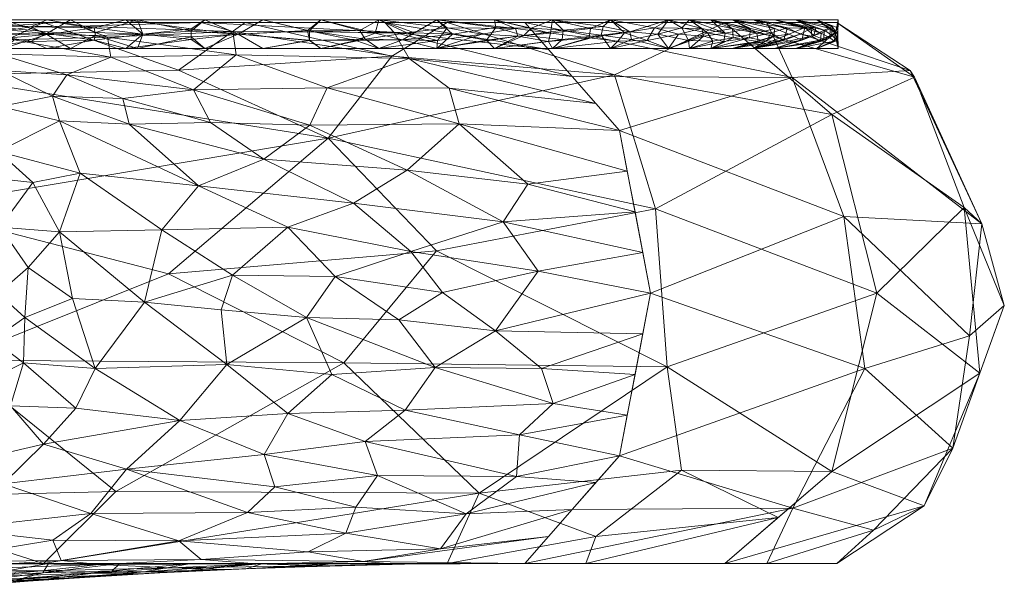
# Model space of a CAD drawing. Header units: millimetres. Extents: x -50 to 50, y -14.1 to 14.6.
# Tile 7 of 7: x 15.6 to 50, y -5.3 to 14.6. Entities that reach past the tile are written whole.
import ezdxf

# ---------------------------------------------------------------- set-up
doc = ezdxf.new("R2010")
doc.units = ezdxf.units.MM
doc.layers.add('A-GENM', color=13, linetype='Continuous')

# ---------------------------------------------------------------- blocks, each defined once
blk = doc.blocks.new('Model_FFASS505-000440BV0 - Model_FFASS505-000440BV0-430335-Preview')
at = {"layer": 'A-GENM', "lineweight": 9}
mesh = blk.add_polyface(dxfattribs=at)
corners = [(0, 14.583, 222.18), (22.09, 14.583, 216.261), (38.261, 14.583, 200.09), (44.18, 14.583, 178), (38.261, 14.583, 155.91), (22.09, 14.583, 139.739), (0, 14.583, 133.82), (-22.09, 14.583, 139.739), (-38.261, 14.583, 155.91), (-44.18, 14.583, 178), (-38.261, 14.583, 200.09), (-22.09, 14.583, 216.261)]
mesh.append_faces([[corners[k] for k in face] for face in [(10, 4, 5, 9), (4, 10, 11)]], dxfattribs={"vtx0": -1, "vtx2": -1})
mesh.append_faces([[corners[k] for k in face] for face in [(1, 2, 11, 0)]], dxfattribs={"vtx1": -1})
mesh.append_faces([[corners[k] for k in face] for face in [(3, 4, 11, 2), (8, 9, 5)]], dxfattribs={"vtx1": -1, "vtx2": -1})
mesh.append_faces([[corners[k] for k in face] for face in [(5, 6, 7, 8)]], dxfattribs={"vtx3": -1})
mesh = blk.add_polyface(dxfattribs=at)
corners = [(0, 14.483, 222.18), (16.452, 14.483, 219.002), (30.538, 14.483, 209.926), (40.231, 14.483, 196.258), (44.136, 14.483, 179.963), (41.693, 14.483, 163.385), (33.252, 14.483, 148.91), (-33.252, 14.483, 148.91), (-41.693, 14.483, 163.385), (-44.136, 14.483, 179.963), (-40.231, 14.483, 196.258), (-30.538, 14.483, 209.926), (-16.452, 14.483, 219.002)]
mesh.append_faces([[corners[k] for k in face] for face in [(4, 2, 3), (1, 12, 0)]], dxfattribs={"vtx0": -1})
mesh.append_faces([[corners[k] for k in face] for face in [(2, 4, 5, 9), (12, 1, 2, 9)]], dxfattribs={"vtx0": -1, "vtx2": -1, "vtx3": -1})
mesh.append_faces([[corners[k] for k in face] for face in [(11, 12, 9, 10)]], dxfattribs={"vtx1": -1})
mesh.append_faces([[corners[k] for k in face] for face in [(5, 6, 8, 9)]], dxfattribs={"vtx1": -1, "vtx3": -1})
mesh.append_faces([[corners[k] for k in face] for face in [(6, 7, 8)]], dxfattribs={"vtx2": -1})
mesh = blk.add_polyface(dxfattribs=at)
corners = [(33.252, 14.483, 148.91), (21.957, 14.483, 137.358), (12.059, 14.483, 124.638), (8, 14.483, 109), (4, 14.483, 109), (0, 14.483, 109), (-1.599, 14.483, 109), (-3.199, 14.483, 109), (-4.802, 14.483, 109), (-6.397, 14.483, 109), (-8, 14.483, 109), (-12.059, 14.483, 124.638), (-21.957, 14.483, 137.358), (-33.252, 14.483, 148.91)]
mesh.append_faces([[corners[k] for k in face] for face in [(12, 1, 2, 11)]], dxfattribs={"vtx0": -1, "vtx2": -1})
mesh.append_faces([[corners[k] for k in face] for face in [(2, 4, 5, 11)]], dxfattribs={"vtx0": -1, "vtx2": -1, "vtx3": -1})
mesh.append_faces([[corners[k] for k in face] for face in [(11, 5, 6, 7), (11, 7, 8, 9)]], dxfattribs={"vtx0": -1, "vtx3": -1})
mesh.append_faces([[corners[k] for k in face] for face in [(0, 1, 12, 13), (3, 4, 2)]], dxfattribs={"vtx1": -1})
mesh.append_faces([[corners[k] for k in face] for face in [(9, 10, 11)]], dxfattribs={"vtx2": -1})
mesh = blk.add_polyface(dxfattribs=at)
corners = [(40.231, 14.483, 196.258), (30.538, 14.483, 209.926), (16.452, 14.483, 219.002), (0, 14.483, 222.18), (0, 11.279, 226.278), (0, 5.052, 228), (0, -1.175, 226.278), (0, -4.379, 222.18), (16.452, -4.379, 219.002), (30.538, -4.379, 209.926), (40.231, -4.379, 196.258), (43.963, -1.175, 197.951), (45.531, 5.052, 198.663), (43.963, 11.279, 197.951), (26.93, 2.613, 219.794), (26.384, 10.449, 218.947), (37.808, 7.987, 210.105), (38.222, 2.477, 209.75), (31.66, -1.924, 213.825), (18.982, -1.869, 221.921), (13.287, 2.713, 225.933), (11.896, 8.019, 226.144), (12.568, 12.649, 223.644), (36.384, 12.658, 208.28), (23.495, 14.483, 214.464), (30.168, 6.518, 217.74), (20.819, 5.717, 223.434), (38.723, -1.124, 206.881), (35.385, -4.379, 203.092), (42.097, -2.777, 197.105), (35.724, -3.44, 207.712), (0, -2.777, 224.229), (9.278, -2.1, 224.774), (28.608, 13.316, 214.94), (21.167, 12.826, 220.18)]
mesh.append_faces([[corners[k] for k in face] for face in [(31, 32, 6), (9, 18, 8), (13, 16, 12), (4, 22, 3), (1, 23, 0), (28, 30, 9), (24, 33, 1)]], dxfattribs={"vtx0": -1, "vtx1": -1})
mesh.append_faces([[corners[k] for k in face] for face in [(20, 26, 21), (21, 15, 22), (17, 12, 16), (20, 19, 14), (13, 23, 16), (14, 19, 18), (23, 1, 33), (14, 17, 25), (16, 15, 25), (21, 5, 20), (28, 29, 30), (17, 18, 27), (17, 14, 18), (18, 19, 8), (4, 21, 22), (26, 25, 15), (24, 34, 33), (16, 23, 15), (15, 23, 33), (16, 25, 17), (14, 25, 26), (14, 26, 20), (21, 26, 15), (27, 11, 17), (30, 18, 9), (27, 18, 30), (27, 30, 29), (19, 20, 32), (6, 32, 20), (19, 32, 8), (15, 33, 34), (34, 22, 15), (22, 34, 2)]], dxfattribs={"vtx0": -1, "vtx1": -1, "vtx2": -1})
mesh.append_faces([[corners[k] for k in face] for face in [(22, 2, 3), (34, 24, 2), (21, 4, 5), (23, 13, 0), (32, 31, 7), (17, 11, 12)]], dxfattribs={"vtx0": -1, "vtx2": -1})
mesh.append_faces([[corners[k] for k in face] for face in [(7, 8, 32), (29, 11, 27), (5, 6, 20)]], dxfattribs={"vtx1": -1, "vtx2": -1})
mesh.append_faces([[corners[k] for k in face] for face in [(28, 10, 29)]], dxfattribs={"vtx2": -1})
mesh = blk.add_polyface(dxfattribs=at)
corners = [(8, 14.483, 109), (11.965, 14.483, 124.702), (21.957, 14.483, 137.358), (33.252, 14.483, 148.91), (36.56, 10.724, 146.016), (37.632, 5.052, 145.078), (36.56, -0.62, 146.016), (33.252, -4.379, 148.91), (21.959, -4.239, 137.511), (12.183, -4.318, 124.627), (8, -5.08, 109), (10.776, -3.195, 109), (12.96, -0.65, 109), (14.317, 2.409, 109), (14.746, 5.732, 109), (14.314, 9.077, 109), (13.708, 10.901, 108.996), (12.824, 12.4, 109.004), (11.613, 13.527, 108.993), (10.023, 14.236, 109), (21.863, 8.786, 128.879), (21.218, 0.602, 129.087), (17.266, 12.665, 125.697), (17.008, 7.19, 120.648), (14.953, 11.559, 119.116), (12.727, 13.915, 119.948), (15.048, -1.607, 122.369), (25.628, 4.203, 132.67), (18.693, 13.973, 130.686), (34.906, 12.603, 147.463), (26.349, 12.203, 136.522), (14.879, 9.991, 116.648), (13.208, 13, 117.135), (15.306, 1.118, 118.828), (15.808, 4.204, 117.72), (23.579, -2.603, 135.031), (9.763, 14.483, 115.98), (29.144, 9.333, 137.334), (11.399, 14.372, 120.317), (14.696, 14.331, 126.629), (16.961, 14.483, 131.03), (29.276, 6.499, 136.529), (15.433, 13.881, 125.58), (18.81, 13.275, 129.122), (23.182, 13.356, 134.619), (29.213, 13.226, 140.797), (21.695, 12.136, 131.164), (19.443, 10.943, 126.955), (34.079, 13.543, 148.187), (28.368, 14.483, 143.916), (23.066, 14.166, 136.375), (25.753, 10.908, 134.703), (30.965, 10.957, 140.25), (24.139, 9.719, 132.099), (35.733, 11.663, 146.739), (14.878, 13.396, 122.942), (37.096, 7.888, 145.547), (27.267, 8.183, 134.856), (32.492, 7.53, 140.069), (24.978, 7.348, 132.11), (20.581, 7.257, 126.66), (19.982, 4.734, 125.645), (26.632, 5.625, 133.663), (37.096, 2.216, 145.547), (32.23, 3.734, 139.566), (29.078, 0.966, 137.391), (17.739, 9.227, 122.97), (23.047, 5.669, 129.618), (36.828, 9.306, 145.781), (22.854, 2.554, 129.979), (18.255, 2.424, 123.736), (30.378, 5.066, 137.547), (33.712, 5.818, 140.976), (37.364, 6.47, 145.313), (28.859, 4.115, 136.084), (30.118, 2.456, 137.781), (36.828, 0.798, 145.781), (33.069, 0.11, 141.862), (34.906, -2.499, 147.463), (28.108, -1.308, 138.031), (35.733, -1.559, 146.739), (31.202, -2.653, 142.423), (27.605, -4.309, 143.211), (30.311, -3.868, 143.581), (32.963, -1.349, 142.819), (26.511, 2.214, 134.176), (24.984, 0.851, 133.235), (24.16, -0.575, 133.383), (19.347, -1.088, 128.294), (18.102, -2.632, 128.928), (13.293, -3.175, 122.531), (21.183, -3.589, 134.414), (17.071, -4.279, 131.069), (10.091, -4.699, 116.814), (9.639, -3.967, 109), (10.979, -3.234, 115.812), (11.868, -1.922, 109), (13.142, -0.989, 115.79), (25.695, -3.974, 139.747), (27.011, -3.324, 139.47), (27.358, -2.419, 138.478), (24.525, -1.702, 134.857), (33.837, 2.415, 141.545), (14.939, 12.816, 121.549), (16.766, 11.914, 123.668), (17.014, 11.056, 123.087), (19.218, 11.84, 127.54), (22.285, 11.001, 130.778), (27.68, -0.123, 136.659), (16.459, -0.215, 122.906), (17.588, 1.033, 123.591), (16.78, -3.568, 129.269), (10.768, 14.2, 115.477), (11.643, 13.769, 114.67), (8.732, 14.393, 109), (9.754, 14.418, 115.506), (13.669, 0.35, 114.112), (14.343, 1.914, 114.072), (13.638, 0.879, 109), (15.753, 2.613, 118.521), (14.531, 4.07, 109), (14.871, 5.039, 113.444), (14.94, 7.351, 114.332), (15.919, 5.939, 117.744), (14.682, 3.425, 113.582), (17.463, 4.861, 121.439), (22.652, 4.47, 129.213), (28.692, 14.14, 142.085), (13.266, 11.651, 109), (13.385, 12.087, 114.328), (14.039, 11.099, 114.901), (17.704, 14.353, 131.073), (30.616, 12.191, 140.978), (37.364, 3.634, 145.313), (16.078, 8.91, 119.292), (14.723, 9.061, 114.858), (33.355, 8.848, 141.469), (34.079, -3.439, 148.187), (12.631, -2.149, 117.668), (34.245, 1.202, 142.46), (14.53, 7.404, 109)]
mesh.append_faces([[corners[k] for k in face] for face in [(36, 114, 0)]], dxfattribs={"vtx0": -1})
mesh.append_faces([[corners[k] for k in face] for face in [(1, 38, 36), (68, 52, 4), (73, 58, 56), (6, 77, 76), (11, 95, 94), (12, 97, 96), (9, 111, 92), (114, 115, 19), (19, 113, 18), (15, 122, 140), (29, 127, 48), (128, 130, 16), (2, 131, 40), (4, 132, 54), (63, 102, 133), (56, 136, 68)]], dxfattribs={"vtx0": -1, "vtx1": -1})
mesh.append_faces([[corners[k] for k in face] for face in [(112, 115, 38), (20, 59, 60), (55, 103, 32), (53, 57, 20), (46, 44, 30), (32, 18, 113), (118, 117, 116), (38, 42, 25), (123, 122, 23), (124, 34, 119), (106, 107, 47), (109, 97, 33), (93, 94, 95), (130, 129, 24), (139, 76, 77), (46, 22, 43), (43, 22, 55), (49, 48, 127), (20, 60, 66), (19, 112, 113), (90, 26, 89), (74, 75, 27), (39, 40, 131), (99, 83, 98), (47, 104, 106), (87, 88, 21), (89, 26, 88), (69, 70, 61), (70, 69, 21), (132, 30, 45), (45, 127, 29), (38, 39, 42), (37, 51, 52), (104, 105, 24), (134, 122, 135), (32, 25, 55), (128, 129, 130), (119, 117, 124), (109, 21, 88), (23, 60, 61), (116, 117, 33), (84, 108, 77), (87, 86, 108), (115, 36, 38), (136, 56, 58), (57, 59, 20), (39, 38, 1), (112, 38, 25), (50, 131, 2), (39, 28, 42), (57, 58, 41), (72, 64, 71), (43, 42, 28), (55, 25, 42), (44, 43, 28), (43, 44, 46), (39, 131, 28), (45, 30, 44), (127, 50, 2), (52, 30, 132), (30, 51, 46), (47, 107, 53), (20, 66, 105), (22, 104, 103), (50, 44, 28), (45, 44, 50), (52, 51, 30), (51, 37, 53), (66, 23, 134), (57, 53, 37), (47, 53, 20), (43, 55, 42), (52, 132, 4), (55, 22, 103), (136, 58, 37), (57, 41, 59), (37, 58, 57), (58, 73, 72), (41, 62, 59), (134, 31, 66), (67, 59, 62), (59, 67, 60), (61, 67, 126), (123, 125, 34), (85, 86, 69), (62, 27, 67), (62, 71, 74), (41, 71, 62), (64, 133, 102), (102, 75, 64), (23, 66, 60), (31, 24, 105), (126, 67, 27), (61, 60, 67), (68, 136, 52), (27, 75, 85), (33, 110, 109), (117, 119, 33), (70, 34, 125), (71, 41, 72), (74, 71, 64), (41, 58, 72), (75, 74, 64), (62, 74, 27), (65, 75, 139), (75, 65, 85), (79, 84, 81), (139, 75, 102), (6, 84, 77), (82, 83, 137), (86, 87, 21), (8, 91, 98), (100, 81, 99), (78, 83, 81), (81, 84, 80), (108, 84, 79), (86, 85, 65), (27, 85, 69), (108, 86, 65), (69, 86, 21), (101, 79, 100), (88, 26, 109), (101, 88, 87), (89, 88, 35), (91, 89, 35), (111, 91, 92), (90, 95, 138), (99, 98, 91), (9, 90, 111), (111, 89, 91), (93, 95, 90), (97, 138, 96), (116, 97, 12), (138, 97, 26), (99, 91, 35), (82, 98, 83), (100, 99, 35), (81, 83, 99), (101, 100, 35), (79, 81, 100), (88, 101, 35), (79, 101, 87), (22, 106, 104), (24, 32, 103), (105, 104, 47), (24, 103, 104), (20, 105, 47), (31, 105, 66), (22, 46, 106), (107, 46, 51), (46, 107, 106), (53, 107, 51), (77, 108, 65), (87, 108, 79), (97, 109, 26), (119, 110, 33), (70, 21, 110), (21, 109, 110), (90, 89, 111), (113, 112, 25), (32, 113, 25), (19, 115, 112), (114, 36, 115), (33, 97, 116), (121, 34, 124), (34, 70, 119), (110, 119, 70), (122, 121, 14), (123, 34, 121), (134, 135, 31), (122, 123, 121), (125, 23, 61), (13, 124, 117), (120, 121, 124), (23, 125, 123), (70, 125, 61), (27, 69, 126), (69, 61, 126), (45, 50, 127), (31, 130, 24), (17, 32, 129), (32, 24, 129), (31, 16, 130), (50, 28, 131), (45, 54, 132), (5, 64, 72), (122, 134, 23), (15, 135, 122), (15, 31, 135), (52, 136, 37), (90, 138, 26), (138, 95, 11), (65, 139, 77), (63, 139, 102)]], dxfattribs={"vtx0": -1, "vtx1": -1, "vtx2": -1})
mesh.append_faces([[corners[k] for k in face] for face in [(31, 15, 16), (90, 9, 93), (138, 11, 96), (39, 1, 40), (127, 2, 49), (45, 29, 54), (81, 80, 78), (91, 8, 92), (64, 5, 133), (116, 12, 118), (121, 120, 14), (83, 78, 137), (122, 14, 140)]], dxfattribs={"vtx0": -1, "vtx2": -1})
mesh.append_faces([[corners[k] for k in face] for face in [(3, 48, 49)]], dxfattribs={"vtx1": -1})
mesh.append_faces([[corners[k] for k in face] for face in [(128, 17, 129), (17, 18, 32), (6, 80, 84), (73, 5, 72), (82, 8, 98), (63, 76, 139), (118, 13, 117), (13, 120, 124)]], dxfattribs={"vtx1": -1, "vtx2": -1})
mesh.append_faces([[corners[k] for k in face] for face in [(137, 7, 82), (93, 10, 94)]], dxfattribs={"vtx2": -1})
mesh = blk.add_polyface(dxfattribs=at)
corners = [(9.246, 14.103, 134.798), (11.08, 14.145, 135.232), (10.464, 13.853, 135.077), (12.42, 14.329, 135.602), (12.694, 14.583, 137.221), (14.263, 14.308, 136.186), (12.827, 14.063, 135.723), (12.42, 13.837, 220.398), (12.694, 13.583, 218.779), (14.263, 13.857, 219.814), (12.827, 14.103, 220.277), (16.568, 14.096, 137.044), (15.043, 14.583, 137.851), (17.392, 14.583, 138.48), (16.568, 13.583, 138.259), (16.009, 13.828, 136.823), (18.226, 13.869, 137.754), (16.568, 14.069, 218.956), (15.043, 13.583, 218.149), (17.392, 13.583, 217.52), (10.464, 14.312, 220.923), (9.246, 14.062, 221.202), (11.08, 14.02, 220.768), (18.226, 14.296, 218.246), (16.568, 14.583, 217.741), (16.009, 14.337, 219.177), (14.731, 14.034, 136.348), (13.806, 13.583, 137.519), (9.521, 14.583, 136.371), (11.045, 13.583, 136.779), (14.731, 14.132, 219.652), (13.806, 14.583, 218.481), (9.521, 13.583, 219.629), (11.045, 14.583, 219.221), (8.696, 13.583, 136.15), (8.696, 14.583, 219.85)]
mesh.append_faces([[corners[k] for k in face] for face in [(27, 15, 14), (31, 25, 24), (34, 2, 29), (35, 20, 33)]], dxfattribs={"vtx0": -1, "vtx1": -1})
mesh.append_faces([[corners[k] for k in face] for face in [(0, 1, 2), (3, 4, 5), (5, 6, 3), (7, 8, 9), (9, 10, 7), (14, 15, 16), (20, 21, 22), (23, 24, 25), (6, 26, 27), (15, 27, 26), (28, 3, 1), (5, 26, 6), (12, 11, 5), (26, 5, 11), (15, 26, 11), (10, 30, 31), (25, 31, 30), (32, 7, 22), (9, 30, 10), (18, 17, 9), (30, 9, 17), (25, 30, 17), (25, 17, 23), (1, 3, 6), (28, 1, 0), (2, 6, 29), (6, 2, 1), (22, 7, 10), (32, 22, 21), (20, 10, 33), (10, 20, 22)]], dxfattribs={"vtx0": -1, "vtx1": -1, "vtx2": -1})
mesh.append_faces([[corners[k] for k in face] for face in [(11, 12, 13), (17, 18, 19)]], dxfattribs={"vtx0": -1, "vtx2": -1})
mesh.append_faces([[corners[k] for k in face] for face in [(4, 12, 5), (27, 29, 6), (8, 18, 9), (31, 33, 10), (28, 4, 3), (32, 8, 7)]], dxfattribs={"vtx1": -1, "vtx2": -1})
mesh = blk.add_polyface(dxfattribs=at)
corners = [(25.734, 14.197, 142.088), (24.111, 14.583, 141.76), (26.133, 14.583, 143.782), (21.605, 13.982, 216.537), (21.605, 14.267, 216.537), (19.927, 14.083, 217.431), (18.271, 14.132, 137.775), (19.741, 14.583, 139.11), (19.927, 14.083, 138.569), (18.271, 14.034, 218.225), (18.226, 14.296, 218.246), (23.243, 14.083, 215.572), (25.666, 14.212, 213.96), (24.111, 14.583, 214.24), (21.605, 14.184, 139.463), (23.243, 14.083, 140.428), (21.605, 13.898, 139.463), (18.226, 13.869, 137.754), (19.741, 13.583, 216.89), (22.09, 13.583, 216.261), (25.734, 13.864, 213.912), (24.111, 13.583, 214.24), (16.009, 13.828, 136.823), (16.568, 14.096, 137.044), (19.329, 13.583, 138.999), (16.568, 13.583, 138.259), (19.329, 14.583, 217.001), (16.568, 14.069, 218.956), (16.568, 14.583, 217.741), (22.09, 14.583, 139.739), (25.734, 13.856, 142.088), (24.111, 13.583, 141.76), (22.09, 13.583, 139.739), (22.09, 14.583, 216.261), (26.133, 14.583, 212.218), (17.392, 14.583, 138.48), (17.392, 13.583, 217.52)]
mesh.append_faces([[corners[k] for k in face] for face in [(25, 17, 24), (28, 10, 26), (32, 15, 31), (24, 16, 32), (26, 4, 33), (7, 6, 35), (18, 9, 36)]], dxfattribs={"vtx0": -1, "vtx1": -1})
mesh.append_faces([[corners[k] for k in face] for face in [(3, 4, 5), (6, 7, 8), (9, 5, 10), (11, 12, 13), (4, 3, 11), (14, 15, 16), (17, 6, 8), (14, 16, 8), (1, 0, 15), (20, 11, 21), (22, 23, 17), (16, 24, 8), (23, 6, 17), (8, 24, 17), (4, 26, 5), (27, 9, 10), (5, 26, 10), (30, 15, 0), (15, 30, 31), (11, 20, 12), (15, 32, 16), (7, 14, 8), (29, 15, 14), (9, 18, 5), (11, 33, 4), (18, 3, 5), (19, 11, 3), (23, 35, 6), (27, 36, 9)]], dxfattribs={"vtx0": -1, "vtx1": -1, "vtx2": -1})
mesh.append_faces([[corners[k] for k in face] for face in [(0, 1, 2), (3, 18, 19), (15, 29, 1), (11, 19, 21), (12, 34, 13), (14, 7, 29)]], dxfattribs={"vtx0": -1, "vtx2": -1})
mesh.append_faces([[corners[k] for k in face] for face in [(13, 33, 11)]], dxfattribs={"vtx1": -1, "vtx2": -1})
mesh = blk.add_polyface(dxfattribs=at)
corners = [(25.734, 13.856, 142.088), (27.683, 13.899, 143.568), (26.133, 13.583, 143.782), (30.201, 13.852, 145.755), (30.176, 13.583, 147.824), (28.154, 13.583, 145.803), (28.154, 13.583, 210.197), (28.979, 13.877, 211.348), (27.36, 13.857, 212.688), (30.723, 14.083, 209.748), (30.176, 13.583, 208.176), (31.913, 13.871, 208.552), (24.111, 13.583, 141.76), (27.499, 14.209, 143.421), (29.13, 14.122, 144.784), (25.666, 14.212, 213.96), (25.734, 13.864, 213.912), (28.154, 14.583, 145.803), (26.133, 14.583, 143.782), (30.543, 14.294, 146.078), (31.751, 14.083, 147.28), (25.734, 14.197, 142.088), (30.176, 14.583, 147.824), (32.197, 14.583, 149.846), (32.922, 14.278, 148.538), (28.028, 14.116, 212.152), (28.154, 14.583, 210.197), (26.133, 14.583, 212.218), (29.407, 14.12, 210.971), (30.176, 14.583, 208.176), (26.133, 13.583, 212.218), (24.111, 13.583, 214.24), (33.008, 14.009, 148.634), (32.197, 13.583, 149.846), (32.245, 14.31, 208.201), (32.197, 14.583, 206.154), (32.197, 13.583, 206.154)]
mesh.append_faces([[corners[k] for k in face] for face in [(12, 0, 2), (17, 13, 18), (30, 16, 31), (6, 8, 30), (10, 7, 6), (4, 32, 33), (29, 34, 35), (36, 11, 10)]], dxfattribs={"vtx0": -1, "vtx1": -1})
mesh.append_faces([[corners[k] for k in face] for face in [(0, 1, 2), (6, 7, 8), (9, 10, 11), (1, 13, 14), (8, 15, 16), (3, 19, 20), (3, 1, 14), (21, 13, 1), (21, 1, 0), (21, 18, 13), (3, 5, 1), (13, 17, 14), (19, 3, 14), (20, 4, 3), (25, 7, 28), (15, 25, 27), (7, 25, 8), (8, 16, 30), (20, 32, 4), (9, 7, 10), (15, 8, 25), (28, 7, 9), (29, 28, 9), (26, 25, 28), (17, 19, 14), (24, 19, 22), (24, 20, 19), (11, 34, 9), (9, 34, 29)]], dxfattribs={"vtx0": -1, "vtx1": -1, "vtx2": -1})
mesh.append_faces([[corners[k] for k in face] for face in [(3, 4, 5), (25, 26, 27), (19, 17, 22)]], dxfattribs={"vtx0": -1, "vtx2": -1})
mesh.append_faces([[corners[k] for k in face] for face in [(5, 2, 1), (22, 23, 24), (29, 26, 28)]], dxfattribs={"vtx1": -1, "vtx2": -1})
mesh = blk.add_polyface(dxfattribs=at)
corners = [(34.076, 13.817, 149.881), (34.152, 14.117, 149.972), (35.499, 13.949, 151.7), (36.91, 14.157, 202.28), (35.912, 14.049, 203.734), (36.979, 13.887, 202.174), (36.24, 13.583, 202.111), (34.218, 13.583, 204.133), (36.734, 14.128, 153.455), (35.542, 14.276, 151.758), (32.197, 13.583, 149.846), (33.008, 14.009, 148.634), (36.492, 13.84, 153.096), (37.518, 13.855, 154.67), (32.197, 14.583, 149.846), (34.218, 14.583, 151.867), (32.922, 14.278, 148.538), (36.24, 14.583, 153.889), (31.751, 14.083, 147.28), (36.24, 13.583, 153.889), (33.216, 14.037, 207.13), (32.197, 13.583, 206.154), (34.55, 13.89, 205.535), (38.261, 14.583, 200.09), (36.24, 14.583, 202.111), (34.591, 14.217, 205.484), (34.218, 14.583, 204.133), (32.197, 14.583, 206.154), (33.468, 14.289, 206.841), (35.983, 14.348, 203.634), (32.245, 14.31, 208.201), (34.218, 13.583, 151.867), (37.771, 14.295, 155.081), (38.261, 13.583, 200.09), (31.913, 13.871, 208.552)]
mesh.append_faces([[corners[k] for k in face] for face in [(6, 4, 7), (33, 5, 6), (31, 12, 19)]], dxfattribs={"vtx0": -1, "vtx1": -1})
mesh.append_faces([[corners[k] for k in face] for face in [(0, 1, 2), (3, 4, 5), (8, 2, 9), (0, 10, 11), (12, 8, 13), (1, 11, 16), (8, 9, 17), (18, 16, 11), (13, 19, 12), (20, 21, 22), (4, 6, 5), (25, 22, 4), (4, 29, 25), (28, 30, 20), (4, 3, 29), (14, 1, 16), (0, 11, 1), (15, 9, 1), (31, 0, 2), (1, 9, 2), (2, 12, 31), (17, 32, 8), (29, 3, 24), (25, 20, 22), (29, 26, 25), (4, 22, 7), (20, 34, 21), (28, 20, 25), (30, 34, 20), (8, 12, 2), (26, 28, 25), (27, 30, 28)]], dxfattribs={"vtx0": -1, "vtx1": -1, "vtx2": -1})
mesh.append_faces([[corners[k] for k in face] for face in [(1, 14, 15), (9, 15, 17)]], dxfattribs={"vtx0": -1, "vtx2": -1})
mesh.append_faces([[corners[k] for k in face] for face in [(23, 24, 3), (26, 27, 28), (31, 10, 0), (24, 26, 29), (21, 7, 22)]], dxfattribs={"vtx1": -1, "vtx2": -1})
mesh = blk.add_polyface(dxfattribs=at)
corners = [(40.231, 14.483, 196.258), (43.963, 11.279, 197.951), (45.531, 5.052, 198.663), (43.963, -1.175, 197.951), (40.231, -4.379, 196.258), (44.136, -4.379, 179.963), (41.693, -4.379, 163.385), (33.252, -4.379, 148.91), (36.56, -0.62, 146.016), (37.632, 5.052, 145.078), (36.56, 10.724, 146.016), (33.252, 14.483, 148.91), (41.693, 14.483, 163.385), (44.136, 14.483, 179.963), (49.194, 7.461, 170.748), (48.183, -0.359, 170.897), (45.117, 2.416, 157.216), (44.383, 7.715, 155.706), (42.582, 12.564, 157.152), (46.703, 12.81, 171.116), (46.854, 12.579, 185.173), (48.588, 8.034, 187.909), (49.125, 2.259, 185.105), (42.599, -2.453, 157.173), (47.183, -2.374, 183.305), (42.915, -4.379, 171.674), (45.423, -3.217, 167.078), (48.766, 3.563, 167.465), (49.983, 4.615, 177.168), (34.906, 12.603, 147.463), (34.906, -2.499, 147.463)]
mesh.append_faces([[corners[k] for k in face] for face in [(10, 17, 9), (1, 20, 0), (7, 23, 6), (12, 18, 11), (5, 24, 4), (30, 23, 7)]], dxfattribs={"vtx0": -1, "vtx1": -1})
mesh.append_faces([[corners[k] for k in face] for face in [(19, 20, 14), (13, 20, 19), (16, 27, 15), (21, 28, 14), (22, 24, 15), (22, 21, 2), (18, 12, 19), (21, 20, 1), (19, 14, 18), (9, 17, 16), (16, 23, 8), (17, 18, 14), (24, 5, 26), (23, 16, 15), (18, 17, 10), (16, 17, 27), (21, 14, 20), (28, 27, 14), (23, 26, 6), (24, 22, 3), (26, 15, 24), (15, 26, 23), (22, 15, 28), (14, 27, 17), (27, 28, 15), (22, 28, 21)]], dxfattribs={"vtx0": -1, "vtx1": -1, "vtx2": -1})
mesh.append_faces([[corners[k] for k in face] for face in [(20, 13, 0), (24, 3, 4), (19, 12, 13), (21, 1, 2), (22, 2, 3), (18, 10, 29)]], dxfattribs={"vtx0": -1, "vtx2": -1})
mesh.append_faces([[corners[k] for k in face] for face in [(8, 9, 16), (29, 11, 18), (25, 6, 26, 5), (30, 8, 23)]], dxfattribs={"vtx1": -1, "vtx2": -1})
mesh = blk.add_polyface(dxfattribs=at)
corners = [(39.813, 13.84, 197.153), (39.624, 14.128, 197.54), (38.963, 13.855, 198.826), (40.191, 13.817, 159.655), (39.001, 13.583, 158.671), (39.482, 14.008, 158.175), (40.5, 14.276, 195.654), (40.525, 13.948, 195.595), (40.242, 14.116, 159.767), (41.097, 13.948, 161.786), (37.518, 13.855, 154.67), (37.771, 14.295, 155.081), (38.618, 14.083, 156.54), (39.001, 14.583, 158.671), (39.741, 14.583, 161.432), (39.425, 14.278, 158.062), (38.261, 14.583, 155.91), (41.348, 14.116, 193.562), (40.481, 14.583, 191.806), (39.741, 14.583, 194.568), (39.001, 14.583, 197.329), (38.733, 14.295, 199.251), (37.894, 14.083, 200.715), (39.001, 13.583, 197.329), (38.261, 13.583, 200.09), (36.979, 13.887, 202.174), (38.261, 13.583, 155.91), (36.24, 13.583, 153.889), (36.24, 14.583, 153.889), (36.734, 14.128, 153.455), (41.121, 14.276, 161.846), (39.741, 13.583, 161.432), (40.481, 14.583, 164.194), (39.741, 13.583, 194.568), (40.481, 13.583, 191.806), (41.392, 13.817, 193.447), (38.261, 14.583, 200.09), (36.91, 14.157, 202.28)]
mesh.append_faces([[corners[k] for k in face] for face in [(16, 11, 28), (26, 5, 4), (36, 21, 20), (33, 0, 23)]], dxfattribs={"vtx0": -1, "vtx1": -1})
mesh.append_faces([[corners[k] for k in face] for face in [(0, 1, 2), (3, 4, 5), (6, 1, 7), (3, 8, 9), (10, 11, 12), (8, 5, 15), (12, 15, 5), (1, 6, 20), (2, 21, 22), (2, 23, 0), (24, 22, 25), (12, 5, 26), (11, 10, 29), (12, 26, 10), (15, 11, 16), (15, 12, 11), (13, 8, 15), (3, 5, 8), (14, 30, 8), (31, 3, 9), (19, 6, 17), (33, 35, 7), (7, 0, 33), (21, 2, 1), (22, 24, 2), (20, 21, 1), (36, 22, 21), (37, 25, 22), (36, 37, 22), (1, 0, 7)]], dxfattribs={"vtx0": -1, "vtx1": -1, "vtx2": -1})
mesh.append_faces([[corners[k] for k in face] for face in [(8, 13, 14), (17, 18, 19), (30, 14, 32), (6, 19, 20)]], dxfattribs={"vtx0": -1, "vtx2": -1})
mesh.append_faces([[corners[k] for k in face] for face in [(16, 13, 15), (26, 27, 10), (31, 4, 3), (33, 34, 35), (24, 23, 2)]], dxfattribs={"vtx1": -1, "vtx2": -1})
mesh = blk.add_polyface(dxfattribs=at)
corners = [(41.695, 13.84, 163.392), (41.835, 14.128, 163.799), (42.278, 13.855, 165.175), (41.221, 14.583, 166.955), (41.96, 14.583, 169.716), (43.242, 14.278, 168.946), (41.348, 14.116, 193.562), (40.525, 13.948, 195.595), (41.392, 13.817, 193.447), (41.097, 13.948, 161.786), (41.121, 14.276, 161.846), (40.481, 13.583, 191.806), (41.937, 14.008, 191.9), (40.481, 14.583, 164.194), (42.415, 14.295, 165.638), (42.857, 14.083, 167.267), (40.481, 13.583, 164.194), (43.59, 14.116, 170.803), (42.7, 14.583, 172.477), (43.57, 13.817, 170.682), (41.96, 13.583, 169.716), (43.268, 14.008, 169.069), (42.7, 14.583, 183.523), (41.96, 14.583, 186.284), (43.404, 14.289, 186.243), (41.976, 14.278, 191.78), (41.221, 14.583, 189.045), (40.481, 14.583, 191.806), (42.481, 14.083, 190.133), (41.221, 13.583, 166.955), (41.221, 13.583, 189.045), (40.242, 14.116, 159.767), (39.741, 13.583, 161.432), (42.7, 13.583, 172.477), (42.914, 13.871, 188.502), (43.026, 14.31, 188.032), (43.331, 14.037, 186.619), (41.96, 13.583, 186.284), (42.7, 13.583, 183.523), (43.689, 13.89, 184.571), (40.5, 14.276, 195.654)]
mesh.append_faces([[corners[k] for k in face] for face in [(3, 14, 13), (29, 21, 20), (26, 35, 23), (37, 34, 30), (30, 12, 11), (32, 0, 16)]], dxfattribs={"vtx0": -1, "vtx1": -1})
mesh.append_faces([[corners[k] for k in face] for face in [(0, 1, 2), (6, 7, 8), (1, 9, 10), (8, 11, 12), (1, 10, 13), (2, 14, 15), (2, 16, 0), (19, 20, 21), (6, 12, 25), (28, 25, 12), (15, 21, 29), (28, 12, 30), (31, 10, 9), (9, 0, 32), (14, 2, 1), (15, 29, 2), (13, 14, 1), (5, 14, 3), (5, 15, 14), (4, 17, 5), (34, 35, 28), (28, 35, 26), (36, 34, 37), (28, 30, 34), (26, 25, 28), (27, 6, 25), (8, 12, 6), (6, 40, 7), (1, 0, 9), (23, 35, 24)]], dxfattribs={"vtx0": -1, "vtx1": -1, "vtx2": -1})
mesh.append_faces([[corners[k] for k in face] for face in [(17, 4, 18)]], dxfattribs={"vtx0": -1, "vtx2": -1})
mesh.append_faces([[corners[k] for k in face] for face in [(3, 4, 5), (22, 23, 24), (26, 27, 25), (29, 16, 2), (33, 20, 19), (37, 38, 39)]], dxfattribs={"vtx1": -1, "vtx2": -1})
mesh = blk.add_polyface(dxfattribs=at)
corners = [(43.242, 14.278, 168.946), (43.59, 14.116, 170.803), (43.268, 14.008, 169.069), (44.055, 13.84, 174.681), (44.086, 14.128, 175.11), (44.156, 13.855, 176.554), (44.105, 14.157, 180.572), (43.967, 14.049, 182.33), (44.112, 13.887, 180.446), (43.44, 13.583, 180.761), (42.7, 13.583, 183.523), (42.914, 13.871, 188.502), (43.331, 14.037, 186.619), (43.026, 14.31, 188.032), (43.893, 13.948, 172.975), (43.57, 13.817, 170.682), (43.901, 14.276, 173.039), (43.44, 14.583, 175.239), (42.857, 14.083, 167.267), (44.174, 14.083, 178.725), (44.17, 14.295, 177.037), (44.18, 14.583, 178), (43.44, 13.583, 175.239), (41.96, 13.583, 186.284), (43.689, 13.89, 184.571), (43.44, 14.583, 180.761), (43.698, 14.217, 184.507), (44.18, 13.583, 178), (43.979, 14.348, 182.208), (43.404, 14.289, 186.243), (42.7, 14.583, 172.477), (42.7, 13.583, 172.477), (42.7, 14.583, 183.523)]
mesh.append_faces([[corners[k] for k in face] for face in [(9, 7, 10), (21, 20, 17), (27, 8, 9), (31, 3, 22)]], dxfattribs={"vtx0": -1, "vtx1": -1})
mesh.append_faces([[corners[k] for k in face] for face in [(0, 1, 2), (3, 4, 5), (6, 7, 8), (11, 12, 13), (14, 15, 1), (16, 4, 14), (4, 16, 17), (18, 0, 2), (19, 20, 21), (5, 22, 3), (12, 23, 24), (7, 9, 8), (26, 24, 7), (27, 19, 8), (7, 28, 26), (29, 13, 12), (7, 6, 28), (15, 2, 1), (30, 16, 1), (31, 15, 14), (1, 16, 14), (14, 3, 31), (20, 5, 4), (19, 27, 5), (5, 20, 19), (17, 20, 4), (6, 8, 19), (21, 6, 19), (28, 6, 25), (26, 12, 24), (28, 32, 26), (7, 24, 10), (29, 12, 26), (4, 3, 14), (32, 29, 26)]], dxfattribs={"vtx0": -1, "vtx1": -1, "vtx2": -1})
mesh.append_faces([[corners[k] for k in face] for face in [(16, 30, 17)]], dxfattribs={"vtx0": -1, "vtx2": -1})
mesh.append_faces([[corners[k] for k in face] for face in [(21, 25, 6), (27, 22, 5), (25, 32, 28)]], dxfattribs={"vtx1": -1, "vtx2": -1})
mesh = blk.add_polyface(dxfattribs=at)
corners = [(0, 13.583, 222.18), (-22.09, 13.583, 216.261), (-38.261, 13.583, 200.09), (-44.18, 13.583, 178), (-38.261, 13.583, 155.91), (-22.09, 13.583, 139.739), (0, 13.583, 133.82), (22.09, 13.583, 139.739), (38.261, 13.583, 155.91), (44.18, 13.583, 178), (38.261, 13.583, 200.09), (22.09, 13.583, 216.261)]
mesh.append_faces([[corners[k] for k in face] for face in [(0, 9, 10, 11)]], dxfattribs={"vtx0": -1})
mesh.append_faces([[corners[k] for k in face] for face in [(2, 7, 8, 1), (9, 0, 1, 8)]], dxfattribs={"vtx0": -1, "vtx2": -1})
mesh.append_faces([[corners[k] for k in face] for face in [(2, 3, 6, 7)]], dxfattribs={"vtx1": -1, "vtx3": -1})
mesh.append_faces([[corners[k] for k in face] for face in [(4, 5, 6, 3)]], dxfattribs={"vtx2": -1})
mesh = blk.add_polyface(dxfattribs=at)
corners = [(-33.252, -4.379, 148.91), (0, -4.379, 148.91), (33.252, -4.379, 148.91), (41.693, -4.379, 163.385), (44.136, -4.379, 179.963), (40.231, -4.379, 196.258), (30.538, -4.379, 209.926), (16.452, -4.379, 219.002), (0, -4.379, 222.18), (-16.452, -4.379, 219.002), (-30.538, -4.379, 209.926), (-40.231, -4.379, 196.258), (-44.136, -4.379, 179.963), (-41.693, -4.379, 163.385)]
mesh.append_faces([[corners[k] for k in face] for face in [(1, 11, 12)]], dxfattribs={"vtx0": -1, "vtx2": -1})
mesh.append_faces([[corners[k] for k in face] for face in [(1, 5, 6, 7), (1, 7, 8, 9), (1, 9, 10, 11)]], dxfattribs={"vtx0": -1, "vtx3": -1})
mesh.append_faces([[corners[k] for k in face] for face in [(2, 3, 1)]], dxfattribs={"vtx1": -1})
mesh.append_faces([[corners[k] for k in face] for face in [(4, 5, 1, 3)]], dxfattribs={"vtx1": -1, "vtx2": -1})
mesh.append_faces([[corners[k] for k in face] for face in [(13, 0, 1, 12)]], dxfattribs={"vtx2": -1})
mesh = blk.add_polyface(dxfattribs=at)
corners = [(13.684, -4.581, 128.992), (16.395, -4.636, 133.785), (13.043, -4.76, 129.078), (23.515, -4.57, 145.049), (22.777, -4.584, 142.534), (25.571, -4.498, 145.919), (18.147, -4.714, 137.299), (20.924, -4.535, 138.993), (15.483, -4.915, 135.327), (13.837, -4.857, 131.434), (24.107, -4.379, 148.91), (20.882, -4.678, 144.21), (16.057, -4.979, 140.812), (14.836, -5.069, 137.266), (17.884, -4.865, 141.272), (19.774, -4.735, 140.825), (21.613, -4.379, 148.91), (19.119, -4.379, 148.91), (18.854, -4.637, 146.151), (12.212, -4.497, 125.681), (15.239, -4.396, 130.39), (18.399, -4.417, 134.823), (26.113, -4.461, 144.242), (13.346, -5.108, 133.551), (11.507, -5.132, 129.224), (16.491, -4.931, 138.073), (15.519, -4.955, 142.406), (16.428, -4.7, 145.895), (13.263, -5.112, 141.171), (12.065, -5.314, 134.926), (31.589, -4.379, 148.91), (29.926, -4.379, 148.91), (28.747, -4.399, 145.558), (33.252, -4.379, 148.91), (27.605, -4.309, 143.211), (23.889, -4.393, 140.703), (21.959, -4.239, 137.511), (17.071, -4.279, 131.069), (26.6, -4.379, 148.91), (19.953, -4.669, 145.245), (28.263, -4.379, 148.91), (14.175, -4.815, 145.063), (12.639, -5.256, 137.929), (14.548, -4.379, 148.91), (12.132, -4.861, 144.973), (16.626, -4.379, 148.91), (12.183, -4.318, 124.627)]
mesh.append_faces([[corners[k] for k in face] for face in [(45, 27, 17), (43, 41, 45), (33, 32, 34)]], dxfattribs={"vtx0": -1, "vtx1": -1})
mesh.append_faces([[corners[k] for k in face] for face in [(0, 1, 2), (3, 4, 5), (6, 1, 7), (6, 8, 9), (10, 11, 3), (12, 13, 14), (6, 15, 8), (19, 20, 0), (21, 7, 1), (22, 4, 7), (23, 24, 8), (4, 15, 6), (13, 25, 14), (26, 27, 28), (29, 13, 12), (8, 24, 9), (23, 25, 13), (1, 6, 9), (4, 6, 7), (3, 15, 4), (34, 32, 35), (21, 35, 7), (2, 1, 9), (21, 1, 0), (35, 21, 36), (35, 22, 7), (32, 31, 22), (5, 22, 31), (3, 11, 15), (11, 14, 25), (3, 5, 38), (25, 23, 8), (8, 15, 25), (11, 25, 15), (39, 11, 10), (12, 39, 18), (41, 28, 27), (39, 14, 11), (28, 42, 26), (42, 12, 26), (16, 18, 39), (12, 14, 39), (41, 43, 44), (41, 27, 45), (18, 27, 26), (42, 29, 12), (27, 18, 17), (12, 18, 26), (22, 5, 4), (37, 21, 20), (21, 0, 20), (35, 32, 22)]], dxfattribs={"vtx0": -1, "vtx1": -1, "vtx2": -1})
mesh.append_faces([[corners[k] for k in face] for face in [(3, 38, 10), (39, 10, 16), (20, 46, 37)]], dxfattribs={"vtx0": -1, "vtx2": -1})
mesh.append_faces([[corners[k] for k in face] for face in [(5, 31, 40, 38)]], dxfattribs={"vtx0": -1, "vtx3": -1})
mesh.append_faces([[corners[k] for k in face] for face in [(16, 17, 18), (30, 31, 32, 33), (37, 36, 21), (36, 34, 35)]], dxfattribs={"vtx1": -1, "vtx2": -1})

msp = doc.modelspace()

# ---------------------------------------------------------------- block references
at = {"layer": 'A-GENM', "lineweight": 9}
msp.add_blockref('Model_FFASS505-000440BV0 - Model_FFASS505-000440BV0-430335-Preview', (0, 0), dxfattribs=at)

doc.saveas('drawing.dxf')
